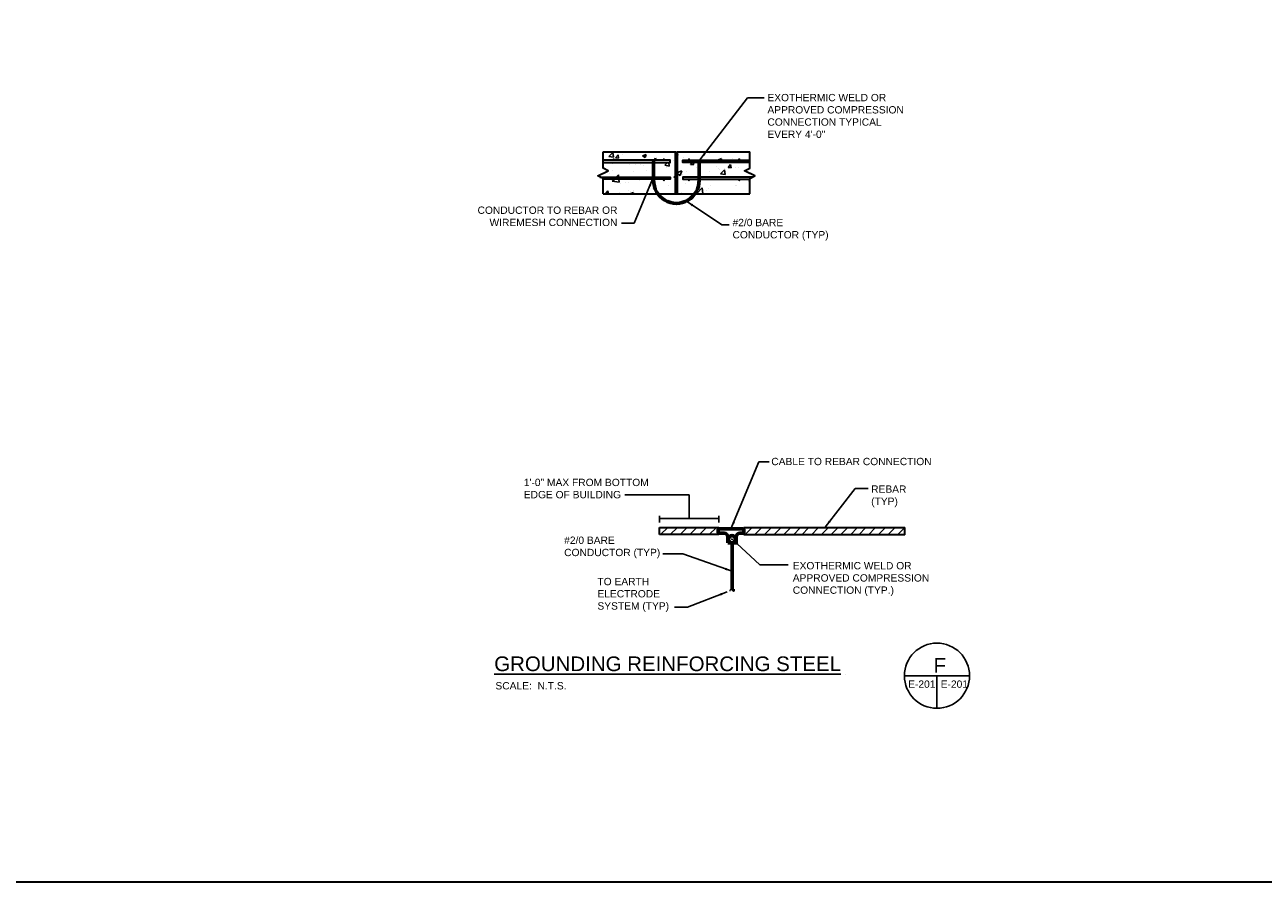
# Model space of a CAD drawing. Header units: inches. Extents: x 302 to 12790, y 497 to 13325.
# Tile 10 of 30: x 1824 to 3345, y 5907 to 6960. Entities that reach past the tile are written whole.
import ezdxf

# ---------------------------------------------------------------- set-up
doc = ezdxf.new("R2010")
doc.units = ezdxf.units.IN
doc.header["$MEASUREMENT"] = 0
for name, color, linetype, lineweight in [('E-ANNO-TEXT', 7, 'Continuous', 25), ('E-DETL-JOINT', 253, 'Continuous', 35), ('E-GND-GES', 92, 'Continuous', 60)]:
    doc.layers.add(name, color=color, linetype=linetype, lineweight=lineweight)
doc.layers.add('E-DETL-FINE', color=253, linetype='Continuous')
doc.styles.add('Arial8', font='arial.ttf', dxfattribs={"height": 0.125})
doc.styles.add('SIMPLEX', font='SIMPLEX.shx', dxfattribs={"width": 0.8, "height": 12})
doc.styles.get("Standard").update_dxf_attribs({"font": 'arial.ttf'})
doc.dimstyles.new('3-16to1Dim8', dxfattribs={"dimtxt": 12, "dimasz": 0.0625, "dimexe": 0.0625, "dimexo": 0.0625, "dimgap": 0.03125, "dimtad": 1, "dimdec": 4, "dimlfac": 64, "dimzin": 3, "dimdsep": 46, "dimlunit": 4, "dimtxsty": 'Arial8', "dimcen": 0.09375, "dimclrd": 256, "dimclrt": 256, "dimadec": 0, "dimazin": 1, "dimtfac": 1, "dimtdec": 4, "dimtofl": 0, "dimtmove": 0, "dimatfit": 3, "dimfxl": 1, "dimfrac": 1, "dimtolj": 1, "dimtzin": 0, "dimlwd": -1, "dimarcsym": 0})

# ---------------------------------------------------------------- blocks, each defined once
blk = doc.blocks.new('*X11')
at = {"color": 0}
for p, q in [((920.4, 444.6), (920.4, 444.6)), ((955.6, 449.6), (955.6, 449.6)), ((1009.5, 434.9), (1009.5, 434.9)), ((1087.4, 446.1), (1087.4, 446.1)), ((896, 408.1), (896, 408.1)), ((908.5, 401.9), (912.5, 406)), ((913, 401.9), (912.5, 406)), ((933.7, 425.2), (933.7, 425.2)), ((944.4, 424.9), (944.4, 424.9)), ((976.1, 404.7), (976.1, 404.7)), ((1010.5, 402.9), (1010.5, 402.9)), ((1025.4, 410.3), (1033.8, 413.6)), ((1025.4, 408.1), (1030.7, 404.5)), ((1030.7, 404.5), (1033.8, 413.6)), ((1104.6, 418.1), (1104.6, 418.1)), ((1105.2, 415.3), (1105.2, 415.3)), ((1142.8, 420.3), (1142.8, 420.3)), ((1162.6, 406.7), (1162.6, 406.7)), ((900.9, 393.9), (904.7, 397.9)), ((900.9, 393.9), (914.2, 391.8)), ((914.2, 391.8), (913.5, 397.9)), ((916.1, 390.4), (916.1, 390.4)), ((953.7, 395.4), (953.7, 395.4)), ((1007.6, 384.9), (1007.6, 384.9)), ((1061.7, 369.9), (1072.6, 381.2)), ((1073.9, 369.9), (1072.6, 381.2)), ((1085.6, 396.2), (1085.6, 396.2)), ((1089.2, 385.1), (1089.2, 385.1)), ((887.8, 369.9), (892.3, 375.2)), ((893.3, 369.9), (892.3, 375.2)), ((931.9, 375.3), (931.9, 375.3)), ((1001.7, 370.1), (1001.7, 370.1))]:
    blk.add_line(p, q, dxfattribs=at)
blk = doc.blocks.new('*X12')
at = {"color": 0}
for p, q in [((894.2, 440.9), (902, 449)), ((894.2, 440.9), (903.1, 439.5)), ((903.1, 439.5), (902, 449)), ((902, 427.2), (902, 427.2)), ((904.9, 442.9), (904.9, 442.9)), ((907, 438.7), (911.9, 444.4)), ((907, 438.7), (913, 438.2)), ((913, 438.2), (911.9, 444.4)), ((958.6, 442.3), (965.6, 445)), ((958.6, 442.3), (963.6, 438.9)), ((963.6, 438.9), (965.6, 445)), ((980, 433.9), (983.6, 438.2)), ((984.4, 433.9), (983.6, 438.2)), ((1001, 424.3), (1006.3, 429.9)), ((1009.8, 422.9), (1009, 429.9)), ((1018, 433.4), (1018, 433.4)), ((1036.2, 439.1), (1036.2, 439.1)), ((1050.5, 426.1), (1053.6, 429.9)), ((1050.5, 426.1), (1056.5, 425.6)), ((1056.5, 425.6), (1055.7, 429.9)), ((1067.9, 428.4), (1067.9, 428.4)), ((1076.3, 443.5), (1076.3, 443.5)), ((1087.5, 446.2), (1087.5, 446.2)), ((1102.3, 434.3), (1109.3, 437)), ((1102.3, 434.3), (1102.9, 433.9)), ((1108.2, 433.9), (1109.3, 437)), ((1130.8, 436.7), (1130.8, 436.7)), ((878.6, 403.5), (878.6, 403.5)), ((879.2, 406.9), (879.5, 406.7)), ((879.5, 406.7), (879.7, 407.2)), ((901.4, 413.4), (901.4, 413.4)), ((933.7, 425.2), (933.7, 425.2)), ((941.8, 411.8), (941.8, 411.8)), ((955.4, 425), (955.4, 425)), ((959.7, 423.4), (959.7, 423.4)), ((966.8, 415.1), (966.8, 415.1)), ((1001, 424.3), (1009.8, 422.9)), ((1004.7, 420.1), (1004.7, 420.1)), ((1008.8, 422.7), (1008.8, 422.7)), ((1018.3, 402), (1021.4, 403.2)), ((1034.9, 405.9), (1034.9, 405.9)), ((1042, 411.5), (1042, 411.5)), ((1062.1, 420.5), (1062.1, 420.5)), ((1086.3, 412.9), (1086.3, 412.9)), ((1100.3, 421.5), (1100.3, 421.5)), ((1107.7, 407.7), (1115.5, 415.9)), ((1107.7, 407.7), (1116.6, 406.4)), ((1115.5, 418.2), (1115.5, 418.2)), ((1116.6, 406.4), (1115.5, 415.9)), ((1122.2, 419.9), (1127, 425.6)), ((1122.2, 419.9), (1128.2, 419.3)), ((1128.2, 419.3), (1127, 425.6)), ((1136.8, 419.3), (1136.8, 419.3)), ((1167.6, 405.6), (1167.6, 405.6)), ((925.3, 391.5), (925.3, 391.5)), ((932.5, 392), (932.5, 392)), ((978.4, 380.7), (978.4, 380.7)), ((1018.3, 402), (1021.4, 399.9)), ((1041.6, 389), (1041.6, 389)), ((1066.6, 392.3), (1066.6, 392.3)), ((1085.1, 379.6), (1085.1, 379.6)), ((1104.5, 397.2), (1104.5, 397.2)), ((1135.6, 386), (1135.6, 386)), ((1138.5, 386.5), (1138.5, 386.5)), ((1162, 394), (1163.6, 394.6)), ((1162, 394), (1163.6, 393)), ((915.5, 372.4), (915.5, 372.4)), ((934.4, 369.9), (941.2, 372.5)), ((935.9, 373.9), (935.9, 373.9)), ((940.4, 369.9), (941.2, 372.5)), ((940.5, 375.7), (940.5, 375.7)), ((989.3, 371.6), (989.3, 371.6)), ((1033.7, 372.6), (1033.7, 372.6)), ((1080.2, 376.5), (1080.2, 376.5))]:
    blk.add_line(p, q, dxfattribs=at)
blk = doc.blocks.new('*X8')
at = {"color": 0}
for p, q in [((1021.4, 438), (1025.2, 441.9)), ((1021.4, 439.8), (1023.5, 441.9)), ((1021.4, 441.6), (1021.7, 441.9)), ((1021.4, 436.2), (1025.4, 440.2)), ((1021.4, 434.5), (1025.4, 438.5)), ((1021.4, 432.7), (1025.4, 436.7)), ((1021.4, 430.9), (1025.4, 434.9)), ((1021.4, 429.2), (1025.4, 433.2)), ((1021.4, 427.4), (1025.4, 431.4)), ((1021.4, 425.6), (1025.4, 429.6)), ((1021.4, 423.9), (1025.4, 427.9)), ((1021.4, 422.1), (1025.4, 426.1)), ((1021.4, 420.3), (1025.4, 424.3)), ((1021.4, 418.6), (1025.4, 422.6)), ((1021.4, 416.8), (1025.4, 420.8)), ((1021.4, 415), (1025.4, 419)), ((1021.4, 413.3), (1025.4, 417.3)), ((1021.4, 411.5), (1025.4, 415.5)), ((1021.4, 409.7), (1025.4, 413.7)), ((1021.4, 408), (1025.4, 412)), ((1021.4, 406.2), (1025.4, 410.2)), ((1021.4, 404.4), (1025.4, 408.4)), ((1021.4, 402.7), (1025.4, 406.7)), ((1021.4, 400.9), (1025.4, 404.9)), ((1021.4, 399.1), (1025.4, 403.1)), ((1021.4, 397.4), (1025.4, 401.4)), ((1021.4, 395.6), (1025.4, 399.6)), ((1021.4, 393.8), (1025.4, 397.8)), ((1021.4, 392.1), (1025.4, 396.1)), ((1021.4, 390.3), (1025.4, 394.3)), ((1021.4, 388.5), (1025.4, 392.5)), ((1021.4, 386.8), (1025.4, 390.8)), ((1021.4, 385), (1025.4, 389)), ((1021.4, 383.2), (1025.4, 387.2)), ((1021.4, 381.4), (1025.4, 385.4)), ((1021.4, 379.7), (1025.4, 383.7)), ((1021.4, 377.9), (1025.4, 381.9)), ((1021.4, 376.1), (1025.4, 380.1)), ((1021.4, 374.4), (1025.4, 378.4)), ((1021.4, 372.6), (1025.4, 376.6)), ((1021.4, 370.8), (1025.4, 374.8)), ((1022.2, 369.9), (1025.4, 373.1)), ((1023.9, 369.9), (1025.4, 371.3))]:
    blk.add_line(p, q, dxfattribs=at)
blk = doc.blocks.new('*X9')
at = {"color": 0}
for p, q in [((1021.4, 444.2), (1021.5, 444.2)), ((1021.4, 443.8), (1021.5, 443.8)), ((1021.5, 444.5), (1021.8, 444.5)), ((1021.5, 444), (1021.8, 444)), ((1021.5, 443.5), (1021.8, 443.5)), ((1021.5, 443.2), (1021.5, 443.2)), ((1021.6, 443), (1021.8, 443)), ((1021.7, 445), (1021.8, 445)), ((1021.8, 444.8), (1022, 444.8)), ((1021.8, 444.2), (1022, 444.2)), ((1021.8, 443.8), (1022, 443.8)), ((1021.8, 443.2), (1022, 443.2)), ((1021.8, 442.8), (1022, 442.8)), ((1021.9, 445.2), (1022, 445.2)), ((1022, 445), (1022.2, 445)), ((1022, 444.5), (1022.2, 444.5)), ((1022, 444), (1022.2, 444)), ((1022, 443.5), (1022.2, 443.5)), ((1022, 443), (1022.2, 443)), ((1022, 442.5), (1022.2, 442.5)), ((1022.2, 445.5), (1022.2, 445.5)), ((1022.2, 445.2), (1022.5, 445.2)), ((1022.2, 444.8), (1022.5, 444.8)), ((1022.2, 444.2), (1022.5, 444.2)), ((1022.2, 443.8), (1022.5, 443.8)), ((1022.2, 443.2), (1022.5, 443.2)), ((1022.2, 442.8), (1022.5, 442.8)), ((1022.2, 442.2), (1022.5, 442.2)), ((1022.5, 445.5), (1022.8, 445.5)), ((1022.5, 445), (1022.8, 445)), ((1022.5, 444.5), (1022.8, 444.5)), ((1022.5, 444), (1022.8, 444)), ((1022.5, 443.5), (1022.8, 443.5)), ((1022.5, 443), (1022.8, 443)), ((1022.5, 442.5), (1022.8, 442.5)), ((1022.6, 442), (1022.8, 442)), ((1022.8, 445.8), (1023, 445.8)), ((1022.8, 445.2), (1023, 445.2)), ((1022.8, 444.8), (1023, 444.8)), ((1022.8, 444.2), (1023, 444.2)), ((1022.8, 443.8), (1023, 443.8)), ((1022.8, 443.2), (1023, 443.2)), ((1022.8, 442.8), (1023, 442.8)), ((1022.8, 442.2), (1023, 442.2)), ((1023, 445.5), (1023.2, 445.5)), ((1023, 445), (1023.2, 445)), ((1023, 444.5), (1023.2, 444.5)), ((1023, 444), (1023.2, 444)), ((1023, 443.5), (1023.2, 443.5)), ((1023, 443), (1023.2, 443)), ((1023, 442.5), (1023.2, 442.5)), ((1023, 442), (1023.2, 442)), ((1023.2, 445.8), (1023.5, 445.8)), ((1023.2, 445.2), (1023.5, 445.2)), ((1023.2, 444.8), (1023.5, 444.8)), ((1023.2, 444.2), (1023.5, 444.2)), ((1023.2, 443.8), (1023.5, 443.8)), ((1023.2, 443.2), (1023.5, 443.2)), ((1023.2, 442.8), (1023.5, 442.8)), ((1023.2, 442.2), (1023.5, 442.2)), ((1023.5, 445.5), (1023.8, 445.5)), ((1023.5, 445), (1023.8, 445)), ((1023.5, 444.5), (1023.8, 444.5)), ((1023.5, 444), (1023.8, 444)), ((1023.5, 443.5), (1023.8, 443.5)), ((1023.5, 443), (1023.8, 443)), ((1023.5, 442.5), (1023.8, 442.5)), ((1023.5, 442), (1023.8, 442)), ((1023.8, 445.8), (1024, 445.8)), ((1023.8, 445.2), (1024, 445.2)), ((1023.8, 444.8), (1024, 444.8)), ((1023.8, 444.2), (1024, 444.2)), ((1023.8, 443.8), (1024, 443.8)), ((1023.8, 443.2), (1024, 443.2)), ((1023.8, 442.8), (1024, 442.8)), ((1023.8, 442.2), (1024, 442.2)), ((1024, 445.5), (1024.2, 445.5)), ((1024, 445), (1024.2, 445)), ((1024, 444.5), (1024.2, 444.5)), ((1024, 444), (1024.2, 444)), ((1024, 443.5), (1024.2, 443.5)), ((1024, 443), (1024.2, 443)), ((1024, 442.5), (1024.2, 442.5)), ((1024, 442), (1024.1, 442)), ((1024.2, 445.2), (1024.5, 445.2)), ((1024.2, 444.8), (1024.5, 444.8)), ((1024.2, 444.2), (1024.5, 444.2)), ((1024.2, 443.8), (1024.5, 443.8)), ((1024.2, 443.2), (1024.5, 443.2)), ((1024.2, 442.8), (1024.5, 442.8)), ((1024.2, 442.2), (1024.5, 442.2)), ((1024.5, 445.5), (1024.5, 445.5)), ((1024.5, 445), (1024.8, 445)), ((1024.5, 444.5), (1024.8, 444.5)), ((1024.5, 444), (1024.8, 444)), ((1024.5, 443.5), (1024.8, 443.5)), ((1024.5, 443), (1024.8, 443)), ((1024.5, 442.5), (1024.8, 442.5)), ((1024.8, 445.2), (1024.8, 445.2)), ((1024.8, 444.8), (1025, 444.8)), ((1024.8, 444.2), (1025, 444.2)), ((1024.8, 443.8), (1025, 443.8)), ((1024.8, 443.2), (1025, 443.2)), ((1024.8, 442.8), (1025, 442.8)), ((1025, 445), (1025, 445)), ((1025, 444.5), (1025.2, 444.5)), ((1025, 444), (1025.2, 444)), ((1025, 443.5), (1025.2, 443.5)), ((1025, 443), (1025.2, 443)), ((1025.2, 444.2), (1025.3, 444.2)), ((1025.2, 443.8), (1025.4, 443.8)), ((1025.2, 443.2), (1025.3, 443.2))]:
    blk.add_line(p, q, dxfattribs=at)
blk = doc.blocks.new('*X10')
at = {"color": 0}
for p, q in [((1021.40625, 449.6875), (1021.40625, 449.6875)), ((1021.40625, 449.0625), (1021.40625, 449.0625)), ((1021.40625, 448.4375), (1021.40625, 448.4375)), ((1021.40625, 447.8125), (1021.40625, 447.8125)), ((1021.40625, 447.1875), (1021.40625, 447.1875)), ((1021.40625, 446.5625), (1021.40625, 446.5625)), ((1021.40625, 445.9375), (1021.40625, 445.9375)), ((1021.40625, 445.3125), (1021.40625, 445.3125)), ((1021.40625, 444.6875), (1021.40625, 444.6875)), ((1021.5625, 449.375), (1021.5625, 449.375)), ((1021.5625, 448.75), (1021.5625, 448.75)), ((1021.5625, 448.125), (1021.5625, 448.125)), ((1021.5625, 447.5), (1021.5625, 447.5)), ((1021.5625, 446.875), (1021.5625, 446.875)), ((1021.5625, 446.25), (1021.5625, 446.25)), ((1021.5625, 445.625), (1021.5625, 445.625)), ((1021.5625, 445), (1021.5625, 445)), ((1021.71875, 449.6875), (1021.71875, 449.6875)), ((1021.71875, 449.0625), (1021.71875, 449.0625)), ((1021.71875, 448.4375), (1021.71875, 448.4375)), ((1021.71875, 447.8125), (1021.71875, 447.8125)), ((1021.71875, 447.1875), (1021.71875, 447.1875)), ((1021.71875, 446.5625), (1021.71875, 446.5625)), ((1021.71875, 445.9375), (1021.71875, 445.9375)), ((1021.71875, 445.3125), (1021.71875, 445.3125)), ((1021.875, 449.375), (1021.875, 449.375)), ((1021.875, 448.75), (1021.875, 448.75)), ((1021.875, 448.125), (1021.875, 448.125)), ((1021.875, 447.5), (1021.875, 447.5)), ((1021.875, 446.875), (1021.875, 446.875)), ((1021.875, 446.25), (1021.875, 446.25)), ((1021.875, 445.625), (1021.875, 445.625)), ((1022.03125, 449.0625), (1022.03125, 449.0625)), ((1022.03125, 448.4375), (1022.03125, 448.4375)), ((1022.03125, 447.8125), (1022.03125, 447.8125)), ((1022.03125, 447.1875), (1022.03125, 447.1875)), ((1022.03125, 446.5625), (1022.03125, 446.5625)), ((1022.03125, 445.9375), (1022.03125, 445.9375)), ((1022.1875, 449.375), (1022.1875, 449.375)), ((1022.1875, 448.75), (1022.1875, 448.75)), ((1022.1875, 448.125), (1022.1875, 448.125)), ((1022.1875, 447.5), (1022.1875, 447.5)), ((1022.1875, 446.875), (1022.1875, 446.875)), ((1022.1875, 446.25), (1022.1875, 446.25)), ((1022.1875, 445.625), (1022.1875, 445.625)), ((1022.34375, 449.0625), (1022.34375, 449.0625)), ((1022.34375, 448.4375), (1022.34375, 448.4375)), ((1022.34375, 447.8125), (1022.34375, 447.8125)), ((1022.34375, 447.1875), (1022.34375, 447.1875)), ((1022.34375, 446.5625), (1022.34375, 446.5625)), ((1022.34375, 445.9375), (1022.34375, 445.9375)), ((1022.5, 449.375), (1022.5, 449.375)), ((1022.5, 448.75), (1022.5, 448.75)), ((1022.5, 448.125), (1022.5, 448.125)), ((1022.5, 447.5), (1022.5, 447.5)), ((1022.5, 446.875), (1022.5, 446.875)), ((1022.5, 446.25), (1022.5, 446.25)), ((1022.65625, 449.0625), (1022.65625, 449.0625)), ((1022.65625, 448.4375), (1022.65625, 448.4375)), ((1022.65625, 447.8125), (1022.65625, 447.8125)), ((1022.65625, 447.1875), (1022.65625, 447.1875)), ((1022.65625, 446.5625), (1022.65625, 446.5625)), ((1022.65625, 445.9375), (1022.65625, 445.9375)), ((1022.8125, 449.375), (1022.8125, 449.375)), ((1022.8125, 448.75), (1022.8125, 448.75)), ((1022.8125, 448.125), (1022.8125, 448.125)), ((1022.8125, 447.5), (1022.8125, 447.5)), ((1022.8125, 446.875), (1022.8125, 446.875)), ((1022.8125, 446.25), (1022.8125, 446.25)), ((1022.96875, 449.0625), (1022.96875, 449.0625)), ((1022.96875, 448.4375), (1022.96875, 448.4375)), ((1022.96875, 447.8125), (1022.96875, 447.8125)), ((1022.96875, 447.1875), (1022.96875, 447.1875)), ((1022.96875, 446.5625), (1022.96875, 446.5625)), ((1022.96875, 445.9375), (1022.96875, 445.9375)), ((1023.125, 449.375), (1023.125, 449.375)), ((1023.125, 448.75), (1023.125, 448.75)), ((1023.125, 448.125), (1023.125, 448.125)), ((1023.125, 447.5), (1023.125, 447.5)), ((1023.125, 446.875), (1023.125, 446.875)), ((1023.125, 446.25), (1023.125, 446.25)), ((1023.28125, 449.0625), (1023.28125, 449.0625)), ((1023.28125, 448.4375), (1023.28125, 448.4375)), ((1023.28125, 447.8125), (1023.28125, 447.8125)), ((1023.28125, 447.1875), (1023.28125, 447.1875)), ((1023.28125, 446.5625), (1023.28125, 446.5625)), ((1023.28125, 445.9375), (1023.28125, 445.9375)), ((1023.4375, 448.75), (1023.4375, 448.75)), ((1023.4375, 448.125), (1023.4375, 448.125)), ((1023.4375, 447.5), (1023.4375, 447.5)), ((1023.4375, 446.875), (1023.4375, 446.875)), ((1023.4375, 446.25), (1023.4375, 446.25)), ((1023.59375, 449.0625), (1023.59375, 449.0625)), ((1023.59375, 448.4375), (1023.59375, 448.4375)), ((1023.59375, 447.8125), (1023.59375, 447.8125)), ((1023.59375, 447.1875), (1023.59375, 447.1875)), ((1023.59375, 446.5625), (1023.59375, 446.5625)), ((1023.59375, 445.9375), (1023.59375, 445.9375)), ((1023.75, 449.375), (1023.75, 449.375)), ((1023.75, 448.75), (1023.75, 448.75)), ((1023.75, 448.125), (1023.75, 448.125)), ((1023.75, 447.5), (1023.75, 447.5)), ((1023.75, 446.875), (1023.75, 446.875)), ((1023.75, 446.25), (1023.75, 446.25)), ((1023.90625, 449.0625), (1023.90625, 449.0625)), ((1023.90625, 448.4375), (1023.90625, 448.4375)), ((1023.90625, 447.8125), (1023.90625, 447.8125)), ((1023.90625, 447.1875), (1023.90625, 447.1875)), ((1023.90625, 446.5625), (1023.90625, 446.5625)), ((1023.90625, 445.9375), (1023.90625, 445.9375)), ((1024.0625, 449.375), (1024.0625, 449.375)), ((1024.0625, 448.75), (1024.0625, 448.75)), ((1024.0625, 448.125), (1024.0625, 448.125)), ((1024.0625, 447.5), (1024.0625, 447.5)), ((1024.0625, 446.875), (1024.0625, 446.875)), ((1024.0625, 446.25), (1024.0625, 446.25)), ((1024.21875, 449.0625), (1024.21875, 449.0625)), ((1024.21875, 448.4375), (1024.21875, 448.4375)), ((1024.21875, 447.8125), (1024.21875, 447.8125)), ((1024.21875, 447.1875), (1024.21875, 447.1875)), ((1024.21875, 446.5625), (1024.21875, 446.5625)), ((1024.21875, 445.9375), (1024.21875, 445.9375)), ((1024.375, 449.375), (1024.375, 449.375)), ((1024.375, 448.75), (1024.375, 448.75)), ((1024.375, 448.125), (1024.375, 448.125)), ((1024.375, 447.5), (1024.375, 447.5)), ((1024.375, 446.875), (1024.375, 446.875)), ((1024.375, 446.25), (1024.375, 446.25)), ((1024.375, 445.625), (1024.375, 445.625)), ((1024.53125, 449.0625), (1024.53125, 449.0625)), ((1024.53125, 448.4375), (1024.53125, 448.4375)), ((1024.53125, 447.8125), (1024.53125, 447.8125)), ((1024.53125, 447.1875), (1024.53125, 447.1875)), ((1024.53125, 446.5625), (1024.53125, 446.5625)), ((1024.53125, 445.9375), (1024.53125, 445.9375)), ((1024.6875, 449.375), (1024.6875, 449.375)), ((1024.6875, 448.75), (1024.6875, 448.75)), ((1024.6875, 448.125), (1024.6875, 448.125)), ((1024.6875, 447.5), (1024.6875, 447.5)), ((1024.6875, 446.875), (1024.6875, 446.875)), ((1024.6875, 446.25), (1024.6875, 446.25)), ((1024.6875, 445.625), (1024.6875, 445.625)), ((1024.84375, 449.0625), (1024.84375, 449.0625)), ((1024.84375, 448.4375), (1024.84375, 448.4375)), ((1024.84375, 447.8125), (1024.84375, 447.8125)), ((1024.84375, 447.1875), (1024.84375, 447.1875)), ((1024.84375, 446.5625), (1024.84375, 446.5625)), ((1024.84375, 445.9375), (1024.84375, 445.9375)), ((1024.84375, 445.3125), (1024.84375, 445.3125)), ((1025, 449.375), (1025, 449.375)), ((1025, 448.75), (1025, 448.75)), ((1025, 448.125), (1025, 448.125)), ((1025, 447.5), (1025, 447.5)), ((1025, 446.875), (1025, 446.875)), ((1025, 446.25), (1025, 446.25)), ((1025, 445.625), (1025, 445.625)), ((1025.15625, 449.6875), (1025.15625, 449.6875)), ((1025.15625, 449.0625), (1025.15625, 449.0625)), ((1025.15625, 448.4375), (1025.15625, 448.4375)), ((1025.15625, 447.8125), (1025.15625, 447.8125)), ((1025.15625, 447.1875), (1025.15625, 447.1875)), ((1025.15625, 446.5625), (1025.15625, 446.5625)), ((1025.15625, 445.9375), (1025.15625, 445.9375)), ((1025.15625, 445.3125), (1025.15625, 445.3125)), ((1025.3125, 449.375), (1025.3125, 449.375)), ((1025.3125, 448.75), (1025.3125, 448.75)), ((1025.3125, 448.125), (1025.3125, 448.125)), ((1025.3125, 447.5), (1025.3125, 447.5)), ((1025.3125, 446.875), (1025.3125, 446.875)), ((1025.3125, 446.25), (1025.3125, 446.25)), ((1025.3125, 445.625), (1025.3125, 445.625)), ((1025.3125, 445), (1025.3125, 445))]:
    blk.add_line(p, q, dxfattribs=at)

msp = doc.modelspace()

# ---------------------------------------------------------------- linework, layer by layer
at = {"layer": 'E-ANNO-TEXT'}
for p, q in [((2639.87313, 6382.54944), (2560.93473, 6382.54944)), ((2639.87313, 6353.25359), (2639.87313, 6382.54944)), ((2603.46639, 6348.40822), (2603.46639, 6356.51047)), ((2603.46639, 6353.25359), (2676.27988, 6353.25359)), ((2676.27988, 6348.40822), (2676.27988, 6356.51047)), ((2904.43391, 6160.39271), (2984.43391, 6160.39271)), ((2944.43391, 6160.39271), (2944.43391, 6120.39271))]:
    msp.add_line(p, q, dxfattribs=at)
msp.add_circle((2944.43391, 6160.39271), 40, dxfattribs=at)
at = {"layer": 'E-DETL-FINE'}
for p, q in [((2604.8391, 6333.64114), (2613.71567, 6342.51771)), ((2616.77152, 6333.64114), (2625.6481, 6342.51771)), ((2628.70395, 6333.64114), (2637.58053, 6342.51771)), ((2640.63638, 6333.64114), (2649.51295, 6342.51771)), ((2652.5688, 6333.64114), (2661.44538, 6342.51771)), ((2664.50123, 6333.64114), (2673.37781, 6342.51771)), ((2708.30809, 6333.57365), (2717.18466, 6342.45023)), ((2720.24051, 6333.57365), (2729.11709, 6342.45023)), ((2732.17294, 6333.57365), (2741.04952, 6342.45023)), ((2744.10537, 6333.57365), (2752.98194, 6342.45023)), ((2756.03779, 6333.57365), (2764.91437, 6342.45023)), ((2767.97022, 6333.57365), (2776.8468, 6342.45023)), ((2778.21951, 6333.57365), (2787.09608, 6342.45023)), ((2790.15193, 6333.57365), (2799.02851, 6342.45023)), ((2802.08436, 6333.57365), (2810.96094, 6342.45023)), ((2814.01679, 6333.57365), (2822.89336, 6342.45023)), ((2825.94921, 6333.57365), (2834.82579, 6342.45023)), ((2838.01781, 6333.57365), (2846.89439, 6342.45023)), ((2848.2671, 6333.57365), (2857.14368, 6342.45023)), ((2860.19953, 6333.57365), (2869.0761, 6342.45023)), ((2872.13195, 6333.57365), (2881.00853, 6342.45023)), ((2884.06438, 6333.57365), (2892.94096, 6342.45023)), ((2895.99681, 6333.57365), (2904.87338, 6342.45023))]:
    msp.add_line(p, q, dxfattribs=at)
at = {"layer": 'E-DETL-JOINT'}
for p, q in [((2534.18233, 6803.54713), (2623.01274, 6803.54713)), ((2623.01274, 6752.11856), (2623.01274, 6803.54713)), ((2625.58417, 6803.54713), (2714.41457, 6803.54713)), ((2625.58417, 6752.11856), (2625.58417, 6803.54713)), ((2623.01274, 6798.40427), (2625.58417, 6798.40427)), ((2534.18233, 6752.11856), (2714.41457, 6752.11856)), ((2623.01274, 6752.11856), (2625.58417, 6752.11856)), ((2603.46639, 6342.51771), (2676.27988, 6342.51771)), ((2603.46639, 6333.64114), (2603.46639, 6342.51771)), ((2676.27988, 6333.64114), (2603.46639, 6333.64114)), ((2676.27988, 6333.64114), (2676.27988, 6342.51771)), ((2706.93538, 6342.45023), (2904.87338, 6342.45023)), ((2706.93538, 6333.57365), (2706.93538, 6342.45023)), ((2904.87338, 6333.57365), (2706.93538, 6333.57365)), ((2904.87338, 6333.57365), (2904.87338, 6342.45023))]:
    msp.add_line(p, q, dxfattribs=at)
for points in [[(2534.18233, 6752.11856), (2534.18233, 6770.79777), (2527.75376, 6774.01205), (2540.6109, 6780.44062), (2534.18233, 6783.65491), (2534.18233, 6803.54713)], [(2714.41457, 6752.11856), (2714.41457, 6770.79777), (2720.84315, 6774.01205), (2707.986, 6780.44062), (2714.41457, 6783.65491), (2714.41457, 6803.54713)], [(2534.18233, 6790.68998), (2616.58417, 6790.68998), (2616.58417, 6793.26141), (2534.18233, 6793.26141)], [(2714.41457, 6790.68998), (2632.01274, 6790.68998), (2632.01274, 6793.26141), (2714.41457, 6793.26141)], [(2530.37607, 6772.70089), (2616.58417, 6772.70089), (2616.58417, 6770.12947), (2534.18233, 6770.12947)], [(2718.22083, 6772.70089), (2632.01274, 6772.70089), (2632.01274, 6770.12947), (2714.41457, 6770.12947)]]:
    msp.add_lwpolyline(points, dxfattribs=at)
at = {"layer": 'E-DETL-JOINT', "const_width": 1.28571}
for points in [[(2547.79845, 6794.54713, -1), (2546.51274, 6794.54713, -1)], [(2609.51274, 6794.54713, -1), (2608.22702, 6794.54713, -1)], [(2639.08417, 6794.54713, 1), (2640.36988, 6794.54713, 1)], [(2700.79845, 6794.54713, 1), (2702.08417, 6794.54713, 1)], [(2547.79845, 6768.84375, 1), (2546.51274, 6768.84375, 1)], [(2609.51274, 6768.84375, 1), (2608.22702, 6768.84375, 1)], [(2639.08417, 6768.84375, -1), (2640.36988, 6768.84375, -1)], [(2700.79845, 6768.84375, -1), (2702.08417, 6768.84375, -1)]]:
    msp.add_lwpolyline(points, format="xyb", close=True, dxfattribs=at)
at = {"layer": 'E-DETL-JOINT'}
msp.add_circle((2624.29845, 6799.68998), 1.28571, dxfattribs=at)
msp.add_arc((2624.29845, 6806.01396), 2.78178, 242.4714433, 297.5285567, dxfattribs=at)
at = {"layer": 'E-GND-GES'}
for p, q in [((2596.28574, 6791.93342), (2596.28574, 6767.97649)), ((2652.24405, 6791.93192), (2652.24405, 6767.97649)), ((2675.52988, 6336.16645), (2675.52988, 6339.9924)), ((2676.27988, 6340.7424), (2706.40505, 6340.7424)), ((2676.27988, 6335.41645), (2682.9849, 6335.41645)), ((2687.4849, 6330.91645), (2687.4849, 6323.69352)), ((2697.89851, 6323.69352), (2697.89851, 6330.91645)), ((2702.39851, 6335.41645), (2706.40505, 6335.41645)), ((2707.15505, 6336.16645), (2707.15505, 6339.9924)), ((2687.4849, 6323.69352), (2697.89851, 6323.69352)), ((2692.6917, 6323.69352), (2692.6917, 6265.47231))]:
    msp.add_line(p, q, dxfattribs=at)
at = {"layer": 'E-GND-GES', "lineweight": 30}
msp.add_lwpolyline([(302.08558, 13324.8183), (12789.78578, 13324.8183), (12789.78578, 5906.85572), (302.08558, 5906.85572)], close=True, dxfattribs=at)
at = {"layer": 'E-GND-GES'}
for points, const_width in [([(2595.32145, 6791.93342, -1), (2597.25003, 6791.93342, -1)], 1.92857), ([(2653.20833, 6791.93192, 1), (2651.27976, 6791.93192, 1)], 1.92857), ([(2595.32145, 6771.58609, 1), (2597.25003, 6771.58609, 1)], 1.92857), ([(2653.20833, 6771.58609, -1), (2651.27976, 6771.58609, -1)], 1.92857), ([(2691.98047, 6327.93023, 1), (2693.10547, 6327.93023, 1)], 1.125)]:
    msp.add_lwpolyline(points, format="xyb", close=True, dxfattribs=dict(at, const_width=const_width))
msp.add_circle((2692.54297, 6327.93023), 4.43829, dxfattribs=at)
for centre, radius, start, end in [((2624.26489, 6768.34091), 27.98153, 179.25379614, 0.74620386), ((2676.27988, 6339.9924), 0.75, 90, 180), ((2676.27988, 6336.16645), 0.75, 180, 270), ((2682.9849, 6330.91645), 4.5, 0, 90), ((2702.39851, 6330.91645), 4.5, 90, 180), ((2706.40505, 6339.9924), 0.75, 0, 90), ((2706.40505, 6336.16645), 0.75, 270, 0)]:
    msp.add_arc(centre, radius, start, end, dxfattribs=at)

# ---------------------------------------------------------------- block references
at = {"layer": 'E-DETL-FINE', "xscale": 0.6428571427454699, "yscale": 0.6428571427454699, "zscale": 0.6428571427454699}
for name in ['*X12', '*X11', '*X10', '*X8', '*X9']:
    msp.add_blockref(name, (1966.41097, 6514.35148), dxfattribs=at)

# ---------------------------------------------------------------- texts
at = {"layer": 'E-ANNO-TEXT'}
msp.add_text('CABLE TO REBAR CONNECTION', height=9, dxfattribs=at).set_placement((2740.87298, 6418.91991))
at = {"layer": 'E-ANNO-TEXT', "char_height": 9}
for s, insert, width, attachment_point in [('EXOTHERMIC WELD OR APPROVED COMPRESSION CONNECTION TYPICAL EVERY 4\'-0"', (2736.0928, 6874.74624), 173.879994, 1), ('CONDUCTOR TO REBAR OR WIREMESH CONNECTION', (2551.80855, 6736.49825), 185.803559, 3), ('#2/0 BARE CONDUCTOR (TYP)', (2693.25247, 6721.36095), 128.8446908, 1), ('1\'-0" MAX FROM BOTTOM EDGE OF BUILDING', (2436.76419, 6402.23809), 159.2184674, 1), ('REBAR (TYP)', (2863.56951, 6394.04702), 46.2712824, 1), ('#2/0 BARE\\PCONDUCTOR (TYP)', (2486.39498, 6331.24692), 122.9086798, 1), ('EXOTHERMIC WELD OR APPROVED COMPRESSION CONNECTION (TYP.)', (2767.24957, 6299.99626), 181.2619663, 1), ('TO EARTH ELECTRODE\\PSYSTEM (TYP)', (2527.28237, 6280.54485), 94.2551745, 1)]:
    msp.add_mtext(s, dxfattribs=dict(at, insert=insert, width=width, attachment_point=attachment_point))
at = {"layer": 'E-ANNO-TEXT', "attachment_point": 1}
for s, width, insert, char_height in [('{\\LGROUNDING REINFORCING STEEL^I^I}', 506.7035688, (2400.43446, 6184.04074), 18), ('F', 20.898953, (2940.16244, 6182.10708), 18), ('SCALE:  N.T.S.', 103.0824088, (2401.93416, 6152.55793), 9), ('E-201', 35.4157189, (2909.00276, 6154.5749), 9), ('E-201', 35.4157189, (2949.00276, 6154.5749), 9)]:
    msp.add_mtext_dynamic_manual_height_columns(s, width=width, gutter_width=48, heights=[0], dxfattribs=dict(at, insert=insert, char_height=char_height))
at = {"layer": 'E-GND-GES', "style": 'SIMPLEX', "width": 0.8}
msp.add_text('~', height=9, dxfattribs=at).set_placement((2689.33362, 6261.64418))

# ---------------------------------------------------------------- leaders
at = {"layer": 'E-ANNO-TEXT', "ltscale": 100, "annotation_type": 0, "has_hookline": 1}
for points, hookline_direction in [([(2653.20602, 6793.86382), (2711.59723, 6869.98276), (2732.23215, 6869.98276)], 0), ([(2595.04845, 6770.11856), (2572.54845, 6716.11856), (2556.79845, 6716.11856)], 1), ([(2636.65913, 6742.94764), (2680.16717, 6714.18797), (2689.16717, 6714.18797)], 0), ([(2691.34246, 6340.7424), (2725.61796, 6423.05909), (2738.22994, 6422.97707)], 0), ([(2807.20321, 6342.9456), (2843.9169, 6390.43589), (2860.08075, 6390.29423)], 1), ([(2692.6917, 6328.19352), (2726.65951, 6296.46331), (2761.4758, 6296.55673)], 0), ([(2692.79838, 6288.64176), (2632.15264, 6309.9487), (2607.45041, 6310.19366)], 0)]:
    msp.add_leader(points, dimstyle='3-16to1Dim8', override={"dimasz": 9, "dimtad": 0}, dxfattribs=dict(at, hookline_direction=hookline_direction))
at = {"layer": 'E-ANNO-TEXT', "ltscale": 100, "annotation_type": 0, "has_hookline": 1, "hookline_direction": 0, "horizontal_direction": (-1, 0, 0)}
msp.add_leader([(2686.7382, 6263.33978), (2637.91339, 6244.55916), (2621.99535, 6244.64419)], dimstyle='3-16to1Dim8', override={"dimasz": 9, "dimtad": 0}, dxfattribs=at)

doc.saveas('drawing.dxf')
